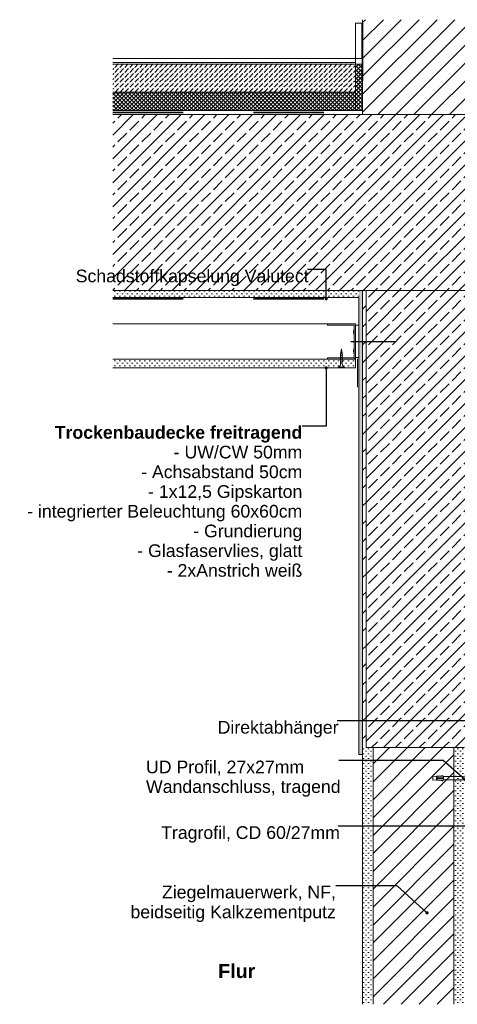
# Model space of a CAD drawing. Header units: metres. Extents: x -0.7 to 35.4, y 5.7 to 9.1.
# Tile 6 of 47: x 4.4 to 5, y 5.7 to 7.2. Entities that reach past the tile are written whole.
import ezdxf

# ---------------------------------------------------------------- set-up
doc = ezdxf.new("R2010")
doc.units = ezdxf.units.M
doc.header["$MEASUREMENT"] = 0
doc.linetypes.add('Strichlinie eng', pattern=[0.023, 0.015, -0.008])
doc.linetypes.add('Wipeout_Contour', pattern=[1, 0, -1])
for name, color, linetype in [('152 - Bemaßung_ Beschriftung.Ausbau', 7, 'Continuous'), ('301 - Elemente.Linie', 7, 'Continuous'), ('603 - Struktur.Bodenplatte_ Decke Roh', 7, 'Continuous'), ('605 - Struktur.Wand Innen', 7, 'Continuous'), ('608 - Struktur.Träger', 7, 'Continuous'), ('650 - Abdeckung.Fußboden Aufbau', 7, 'Continuous'), ('653 - Abdeckung.TB Verkofferung', 7, 'Continuous'), ('Neubau_301 - Elemente.Linie', 7, 'Continuous'), ('Neubau_651 - Abdeckung.Decke abgehängt_ bekleidet', 7, 'Continuous'), ('Neubau_660 - Unterkonstruktion.Trockenbau', 7, 'Continuous')]:
    doc.layers.add(name, color=color, linetype=linetype)
doc.styles.add('ERSTELLTER_STIL_1', font='txt')
doc.styles.add('ERSTELLTER_STIL_2', font='txt')
doc.dimstyles.new('ERSTELLTER_STIL__3', dxfattribs={"dimtxt": 0.18, "dimasz": 0.00912, "dimexe": 0.18, "dimexo": 0.0625, "dimgap": 0, "dimtad": 0, "dimtih": 1, "dimtoh": 1, "dimdec": 4, "dimzin": 0, "dimdsep": 46, "dimcen": 0.09, "dimadec": 0, "dimazin": 0, "dimtfac": 1, "dimtdec": 4, "dimtmove": 0, "dimatfit": 3, "dimldrblk": 'ARROWHEAD_11', "dimfxl": 1, "dimtolj": 1, "dimtzin": 0, "dimarcsym": 0})
pattern_1 = [(45, (-3.213647, 0.4), (-0.0028284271, 0.0028284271), []), (135, (-3.213647, 0.4), (0.0028284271, 0.0028284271), [])]
pattern_2 = [(45, (-3.213647, 0.4), (-0.016970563, 0.016970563), []), (45, (-3.222132, 0.408485), (-0.016970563, 0.016970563), [0.018, -0.006])]
pattern_3 = [(45, (-3.213647, 0.4), (-0.003535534, 0.003535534), [0, -0.005])]
pattern_4 = [(45, (-3.213647, 0.4), (-0.012727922, 0.012727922), [])]

# ---------------------------------------------------------------- blocks, each defined once
blk = doc.blocks.new('ARROWHEAD_11')
at = {"color": 0, "linetype": 'Continuous', "lineweight": 0}
blk.add_line((0, 0), (-1, 0), dxfattribs=at)
at = {"color": 0, "linetype": 'Continuous', "lineweight": 0, "const_width": 0.25, "flags": 128}
blk.add_lwpolyline([(-0.125, 0, 1), (0.125, 0, 1)], format="xyb", close=True, dxfattribs=at)

msp = doc.modelspace()

# ---------------------------------------------------------------- hatches: boundary and pattern name
at = {"layer": '608 - Struktur.Träger', "linetype": 'Continuous', "lineweight": 5}
h = msp.add_hatch(dxfattribs=at)
h.set_pattern_fill('Gips_0009', style=0, pattern_type=2)
h.set_pattern_definition(pattern_3)
h.paths.add_polyline_path([(4.8814, 6.765), (4.8763, 6.765), (4.8763, 6.105), (4.8814, 6.105)])
h = msp.add_hatch(dxfattribs=at)
h.set_pattern_fill('Beton__Stahlbeton_0009', style=0, pattern_type=2)
h.set_pattern_definition(pattern_2)
h.paths.add_polyline_path([(5.2863, 6.765), (4.8863, 6.765), (4.8863, 6.115), (5.0264, 6.115), (5.2863, 6.115)])
at = {"layer": '650 - Abdeckung.Fußboden Aufbau', "linetype": 'Continuous', "lineweight": 5}
h = msp.add_hatch(dxfattribs=at)
h.set_pattern_fill('Beton__unbewehrt_0009', color=1, style=0, pattern_type=2)
h.set_pattern_definition([(45, (-3.213647, 0.4), (-0.007071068, 0.007071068), [0.0075, -0.0025]), (45, (-3.213647, 0.407071), (-0.007071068, 0.007071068), [0.0075, -0.0025])])
h.paths.add_polyline_path([(4.8714, 7.087), (4.5263, 7.087), (4.5263, 7.047), (4.8714, 7.047)])
h = msp.add_hatch(dxfattribs=at)
h.set_pattern_fill('Dämmung__hart_2_0009', color=1, style=0, pattern_type=2)
h.set_pattern_definition(pattern_1)
h.paths.add_polyline_path([(4.8814, 7.021), (4.8714, 7.021), (4.8714, 7.087), (4.8814, 7.087)])
h = msp.add_hatch(dxfattribs=at)
h.set_pattern_fill('Dämmung__hart_2_0009', color=1, style=0, pattern_type=2)
h.set_pattern_definition(pattern_1)
h.paths.add_polyline_path([(4.8714, 7.047), (4.5263, 7.047), (4.5263, 7.021), (4.8714, 7.021)])
at = {"layer": 'Neubau_651 - Abdeckung.Decke abgehängt_ bekleidet', "linetype": 'Continuous', "lineweight": 5}
h = msp.add_hatch(dxfattribs=at)
h.set_pattern_fill('Gips_0009', style=0, pattern_type=2)
h.set_pattern_definition(pattern_3)
h.paths.add_polyline_path([(4.8713, 6.6675), (4.5263, 6.6675), (4.5263, 6.655), (4.8713, 6.655)])

# ---------------------------------------------------------------- linework, layer by layer
at = {"layer": '605 - Struktur.Wand Innen', "color": 7, "linetype": 'Continuous', "lineweight": 18}
msp.add_line((4.8814, 6.105), (4.8814, 5.75), dxfattribs=at)
at = {"layer": '605 - Struktur.Wand Innen', "color": 1, "linetype": 'Continuous', "lineweight": 13, "flags": 128}
msp.add_lwpolyline([(4.8714, 7.095), (4.8714, 7.047)], dxfattribs=at)
at = {"layer": '608 - Struktur.Träger', "color": 7, "linetype": 'Continuous', "lineweight": 5}
msp.add_line((4.8814, 6.105), (4.8763, 6.105), dxfattribs=at)
at = {"layer": '650 - Abdeckung.Fußboden Aufbau', "color": 1, "linetype": 'Continuous', "lineweight": 13}
for p, q in [((4.5263, 7.095), (4.8714, 7.095)), ((4.5263, 7.089), (4.8714, 7.089)), ((4.5263, 7.087), (4.8714, 7.087)), ((4.5263, 7.047), (4.8714, 7.047))]:
    msp.add_line(p, q, dxfattribs=at)
at = {"layer": '650 - Abdeckung.Fußboden Aufbau', "color": 1, "linetype": 'Continuous', "lineweight": 9, "flags": 128}
msp.add_lwpolyline([(4.8814, 7.021), (4.8714, 7.021), (4.8714, 7.087), (4.8814, 7.087)], close=True, dxfattribs=at)
at = {"layer": '653 - Abdeckung.TB Verkofferung', "color": 1, "linetype": 'Continuous', "lineweight": 13}
msp.add_line((4.8742, 6.6276), (4.8742, 6.6676), dxfattribs=at)
at = {"layer": 'Neubau_651 - Abdeckung.Decke abgehängt_ bekleidet', "color": 1, "linetype": 'Continuous', "lineweight": 5}
for p, q in [((4.8713, 6.7175), (4.5263, 6.7175)), ((4.8713, 6.7175), (4.8713, 6.655)), ((4.8713, 6.6675), (4.5263, 6.6675)), ((4.8713, 6.655), (4.5263, 6.655))]:
    msp.add_line(p, q, dxfattribs=at)
at = {"layer": 'Neubau_660 - Unterkonstruktion.Trockenbau', "color": 1, "linetype": 'Continuous', "lineweight": 5}
for p, q in [((4.8504, 6.6796), (4.8522, 6.6794)), ((4.8493, 6.6728), (4.8533, 6.6718)), ((4.8493, 6.6702), (4.8533, 6.6692)), ((4.8493, 6.6676), (4.8533, 6.6666)), ((4.8493, 6.665), (4.8533, 6.664)), ((4.8497, 6.6752), (4.8531, 6.6744)), ((4.8501, 6.6774), (4.8527, 6.6769)), ((4.8471, 6.656), (4.8556, 6.656))]:
    msp.add_line(p, q, dxfattribs=at)
at = {"layer": 'Neubau_660 - Unterkonstruktion.Trockenbau', "color": 1, "linetype": 'Continuous', "lineweight": 5, "flags": 128}
for points in [[(4.8313, 6.6675), (4.8693, 6.6675, 0.414214), (4.8713, 6.6695), (4.8713, 6.675, 0.156603), (4.8707, 6.6771, -0.156603), (4.8703, 6.6781), (4.8703, 6.6799, -0.156603), (4.8707, 6.6809, 0.156603), (4.8713, 6.683), (4.8713, 6.702, 0.156603), (4.8707, 6.7041, -0.156603), (4.8703, 6.7051), (4.8703, 6.7069, -0.156603), (4.8707, 6.7079, 0.156603), (4.8713, 6.71), (4.8713, 6.7155, 0.414214), (4.8693, 6.7175), (4.8313, 6.7175), (4.8313, 6.7157), (4.8693, 6.7157, -0.414214), (4.8696, 6.7155), (4.8696, 6.71, -0.156603), (4.8692, 6.709, 0.156603), (4.8686, 6.7069), (4.8686, 6.7051, 0.156603), (4.8692, 6.703, -0.156603), (4.8696, 6.702), (4.8696, 6.683, -0.156603), (4.8692, 6.682, 0.156603), (4.8686, 6.6799), (4.8686, 6.6781, 0.156603), (4.8692, 6.676, -0.156603), (4.8696, 6.675), (4.8696, 6.6695, -0.414214), (4.8693, 6.6692), (4.8313, 6.6692)], [(4.8525, 6.6731), (4.8525, 6.6605, 0.304192), (4.8556, 6.656), (4.8556, 6.655), (4.8471, 6.655), (4.8471, 6.656, 0.304191), (4.8502, 6.6605), (4.8502, 6.6731), (4.8513, 6.6822)]]:
    msp.add_lwpolyline(points, format="xyb", close=True, dxfattribs=at)

# ---------------------------------------------------------------- texts
at = {"layer": '152 - Bemaßung_ Beschriftung.Ausbau', "color": 7, "linetype": 'Continuous', "lineweight": 9}
for s, insert, char_height, attachment_point, style in [('\\A1;{\\pql;\\fArial|b0|i0|c0|p38;Schadstoffkapselung\\fArial|b0|i0|c0|p38; \\fArial|b0|i0|c0|p38;Valutect}', (4.4734, 6.7946), 0.018, 1, 'ERSTELLTER_STIL_1'), ('\\A1;{\\pql;\\fArial|b0|i0|c0|p38;Direktabhänger}', (4.6753, 6.1529), 0.018, 1, 'ERSTELLTER_STIL_1'), ('\\A1;{\\pql;\\fArial|b0|i0|c0|p38;Trag\\fArial|b0|i0|c0|p38;rofil, \\fArial|b0|i0|c0|p38;CD 60/27\\fArial|b0|i0|c0|p38;mm}', (4.5949, 6.0032), 0.018, 1, 'ERSTELLTER_STIL_1'), ('\\A1;{\\pqr;\\fArial|b1|i0|c0|p38;Flur}', (4.7288, 5.7871), 0.02, 9, 'ERSTELLTER_STIL_2')]:
    msp.add_mtext(s, dxfattribs=dict(at, insert=insert, char_height=char_height, attachment_point=attachment_point, style=style))
at = {"layer": '152 - Bemaßung_ Beschriftung.Ausbau', "color": 7, "linetype": 'Continuous', "lineweight": 9, "char_height": 0.018}
for s, insert, attachment_point, line_spacing_factor, style in [('\\A1;{\\pqr;\\fArial|b1|i0|c0|p38;Trockenbaudecke freitragend\\P\\pqr;\\fArial|b0|i0|c0|p38;- UW/CW 50mm\\P\\pqr;\\fArial|b0|i0|c0|p38;- \\fArial|b0|i0|c0|p38;Achsabstand \\fArial|b0|i0|c0|p38;50cm\\P\\pqr;\\fArial|b0|i0|c0|p38;- 1x12,5 Gipskarton\\P\\pqr;\\fArial|b0|i0|c0|p38;- integrierter Beleuchtung 60x60cm\\P\\pqr;\\fArial|b0|i0|c0|p38;- Grundierung\\P\\pqr;\\fArial|b0|i0|c0|p38;- Glasfaservlies, glatt\\P\\pqr;\\fArial|b0|i0|c0|p38;- 2xAnstrich weiß}', (4.7957, 6.5722), 3, 0.934166, 'ERSTELLTER_STIL_2'), ('\\A1;{\\pql;\\fArial|b0|i0|c0|p38;UD Profil, 27x27mm\\P\\pql;\\fArial|b0|i0|c0|p38;Wandanschluss, \\fArial|b0|i0|c0|p38;tragend}', (4.5734, 6.0965), 1, 0.930574, 'ERSTELLTER_STIL_1'), ('\\A1;{\\pqr;\\fArial|b0|i0|c0|p38;Ziegelmauerwerk, NF,\\P\\pqr;\\fArial|b0|i0|c0|p38;beidseitig Kalkzementputz}', (4.8434, 5.9186), 3, 0.940037, 'ERSTELLTER_STIL_1')]:
    msp.add_mtext(s, dxfattribs=dict(at, insert=insert, attachment_point=attachment_point, line_spacing_factor=line_spacing_factor, style=style))

# ---------------------------------------------------------------- leaders
at = {"layer": '152 - Bemaßung_ Beschriftung.Ausbau', "color": 7, "linetype": 'Continuous', "lineweight": 9, "annotation_type": 0, "has_hookline": 1, "hookline_direction": 1}
for points, text_width in [([(4.8296, 6.7531), (4.8296, 6.7946), (4.8031, 6.7946)], 0.3297), ([(4.8296, 6.655), (4.8296, 6.5722), (4.7957, 6.5722)], 0.3886)]:
    msp.add_leader(points, dimstyle='ERSTELLTER_STIL__3', dxfattribs=dict(at, text_width=text_width))

# ---------------------------------------------------------------- next in the draw order: wipeouts: each hides what was drawn before it
at = {"color": 254, "linetype": 'Wipeout_Contour', "lineweight": 0, "ltscale": 32.362074}
msp.add_wipeout([(4.8814, 6.765), (4.8814, 6.115), (4.8863, 6.115), (4.8863, 6.765)], dxfattribs=at).dxf.layer = '605 - Struktur.Wand Innen'
at = {"color": 254, "linetype": 'Wipeout_Contour', "lineweight": 0, "ltscale": 30.953561}
msp.add_wipeout([(4.8964, 6.115), (4.8964, 5.75), (5.0114, 5.75), (5.0114, 6.115)], dxfattribs=at).dxf.layer = '605 - Struktur.Wand Innen'

# ---------------------------------------------------------------- next in the draw order: hatches: boundary and pattern name
at = {"layer": '603 - Struktur.Bodenplatte_ Decke Roh', "linetype": 'Continuous', "lineweight": 5}
h = msp.add_hatch(dxfattribs=at)
h.set_pattern_fill('Beton__Stahlbeton_0009', style=0, pattern_type=2)
h.set_pattern_definition(pattern_2)
h.paths.add_polyline_path([(4.8763, 6.765), (5.2963, 6.765), (5.7858, 6.765), (5.7858, 7.015), (4.5263, 7.015), (4.5263, 6.765)])
h = msp.add_hatch(dxfattribs=at)
h.set_pattern_fill('Gips_0009', style=0, pattern_type=2)
h.set_pattern_definition(pattern_3)
h.paths.add_polyline_path([(4.5263, 6.755), (4.8763, 6.755), (4.8763, 6.765), (4.5263, 6.765)])
at = {"layer": '605 - Struktur.Wand Innen', "linetype": 'Continuous', "lineweight": 5}
h = msp.add_hatch(dxfattribs=at)
h.set_pattern_fill('MW_Ziegel_0009', style=0, pattern_type=2)
h.set_pattern_definition(pattern_4)
h.paths.add_polyline_path([(4.8814, 6.765), (4.8814, 6.115), (4.8863, 6.115), (4.8863, 6.765)])
h = msp.add_hatch(dxfattribs=at)
h.set_pattern_fill('MW_Ziegel_0009', style=0, pattern_type=2)
h.set_pattern_definition(pattern_4)
h.paths.add_polyline_path([(4.8964, 6.115), (4.8964, 5.75), (5.0114, 5.75), (5.0114, 6.115)])
at = {"layer": '608 - Struktur.Träger', "linetype": 'Continuous', "lineweight": 5}
h = msp.add_hatch(dxfattribs=at)
h.set_pattern_fill('Gips_0009', style=0, pattern_type=2)
h.set_pattern_definition(pattern_3)
h.paths.add_polyline_path([(4.8964, 6.115), (4.8814, 6.115), (4.8814, 5.75), (4.8964, 5.75)])
h = msp.add_hatch(dxfattribs=at)
h.set_pattern_fill('Gips_0009', style=0, pattern_type=2)
h.set_pattern_definition(pattern_3)
h.paths.add_polyline_path([(5.0114, 6.115), (5.0264, 6.115), (5.0264, 5.75), (5.0114, 5.75)])

# ---------------------------------------------------------------- next in the draw order: linework, layer by layer
at = {"layer": '301 - Elemente.Linie', "color": 1, "linetype": 'Continuous', "lineweight": 5}
for p, q in [((4.9873, 6.072), (4.9873, 6.0745)), ((4.9873, 6.0685), (4.9873, 6.071)), ((4.9963, 6.071), (4.9963, 6.072))]:
    msp.add_line(p, q, dxfattribs=at)
at = {"layer": '301 - Elemente.Linie', "color": 92, "linetype": 'Strichlinie eng', "lineweight": 35, "true_color": 0x00be00, "flags": 128}
msp.add_lwpolyline([(4.5263, 6.7531), (4.8747, 6.7531), (4.8747, 6.7031)], dxfattribs=at)
at = {"layer": '301 - Elemente.Linie', "color": 1, "linetype": 'Continuous', "lineweight": 5}
for points in [[(4.9863, 6.069), (4.9813, 6.0685), (4.9813, 6.0745), (4.9863, 6.074)], [(4.9953, 6.0745), (4.9951, 6.0755), (4.9923, 6.0745)], [(4.9953, 6.0685), (4.9951, 6.0675), (4.9923, 6.0685)]]:
    msp.add_lwpolyline(points, dxfattribs=at)
for points in [[(4.9963, 6.072), (4.9963, 6.0745), (4.9863, 6.0745), (4.9863, 6.072)], [(4.9863, 6.0685), (4.9863, 6.071), (4.9963, 6.071), (4.9963, 6.0685)]]:
    msp.add_lwpolyline(points, close=True, dxfattribs=at)
at = {"layer": '301 - Elemente.Linie', "color": 1, "linetype": 'Continuous', "lineweight": 5, "flags": 128}
for points in [[(5.034, 6.0745), (5.0265, 6.0745), (5.0234, 6.074), (4.9963, 6.074)], [(5.034, 6.0685), (5.0265, 6.0685), (5.0234, 6.069), (4.9963, 6.069)]]:
    msp.add_lwpolyline(points, dxfattribs=at)
at = {"layer": '603 - Struktur.Bodenplatte_ Decke Roh', "color": 7, "linetype": 'Continuous', "lineweight": 5}
msp.add_line((4.8763, 6.755), (4.5263, 6.755), dxfattribs=at)
at = {"layer": '603 - Struktur.Bodenplatte_ Decke Roh', "color": 7, "linetype": 'Continuous', "lineweight": 13, "flags": 128}
for points in [[(4.8814, 6.765), (4.8763, 6.765), (4.5263, 6.765)], [(5.7858, 6.765), (5.2963, 6.765), (5.2863, 6.765), (4.8863, 6.765)]]:
    msp.add_lwpolyline(points, dxfattribs=at)
at = {"layer": '605 - Struktur.Wand Innen', "color": 7, "linetype": 'Continuous', "lineweight": 18}
for p, q in [((4.8814, 6.765), (4.8814, 6.105)), ((4.8863, 6.765), (4.8814, 6.765)), ((4.8863, 6.765), (4.8863, 6.115)), ((5.0264, 6.115), (4.8863, 6.115)), ((4.8964, 6.115), (4.8964, 5.75)), ((5.0114, 6.115), (5.0114, 5.75))]:
    msp.add_line(p, q, dxfattribs=at)
at = {"layer": '608 - Struktur.Träger', "color": 7, "linetype": 'Continuous', "lineweight": 5}
for p, q in [((4.8763, 6.755), (4.8763, 6.6945)), ((4.8763, 6.655), (4.8763, 6.105))]:
    msp.add_line(p, q, dxfattribs=at)
at = {"layer": '608 - Struktur.Träger', "color": 7, "linetype": 'Continuous', "lineweight": 5, "flags": 128}
msp.add_lwpolyline([(4.8763, 6.6945), (4.8763, 6.6675), (4.8763, 6.655)], dxfattribs=at)
at = {"layer": 'Neubau_301 - Elemente.Linie', "color": 1, "linetype": 'Continuous', "lineweight": 25, "flags": 128}
msp.add_lwpolyline([(4.8649, 6.6925), (4.9272, 6.6925)], dxfattribs=at)
at = {"layer": 'Neubau_660 - Unterkonstruktion.Trockenbau', "color": 1, "linetype": 'Continuous', "lineweight": 5, "flags": 128}
msp.add_lwpolyline([(4.8713, 6.7155), (4.8763, 6.7155), (4.8763, 6.6695), (4.8713, 6.6695)], close=True, dxfattribs=at)

# ---------------------------------------------------------------- next in the draw order: leaders
at = {"layer": '152 - Bemaßung_ Beschriftung.Ausbau', "color": 7, "linetype": 'Continuous', "lineweight": 9, "annotation_type": 0, "has_hookline": 1, "hookline_direction": 1}
for points, text_width in [([(5.1833, 6.0766), (5.1334, 6.1529), (4.8454, 6.1529)], 0.1702), ([(5.0265, 6.07), (4.9959, 6.0965), (4.8478, 6.0965)], 0.2744), ([(5.1343, 6.0659), (5.0757, 6.0032), (4.8469, 6.0032)], 0.2519), ([(4.973, 5.8801), (4.9304, 5.9186), (4.8434, 5.9186)], 0.2897)]:
    msp.add_leader(points, dimstyle='ERSTELLTER_STIL__3', dxfattribs=dict(at, text_width=text_width))

# ---------------------------------------------------------------- next in the draw order: wipeouts: each hides what was drawn before it
at = {"color": 254, "linetype": 'Wipeout_Contour', "lineweight": 0, "ltscale": 34.627033}
msp.add_wipeout([(4.8814, 7.15), (4.8814, 7.015), (5.0364, 7.015), (5.0364, 7.15)], dxfattribs=at).dxf.layer = '605 - Struktur.Wand Innen'

# ---------------------------------------------------------------- next in the draw order: hatches: boundary and pattern name
at = {"layer": '605 - Struktur.Wand Innen', "linetype": 'Continuous', "lineweight": 5}
h = msp.add_hatch(dxfattribs=at)
h.set_pattern_fill('MW_Ziegel_0009', style=0, pattern_type=2)
h.set_pattern_definition(pattern_4)
h.paths.add_polyline_path([(4.8814, 7.15), (4.8814, 7.015), (5.0364, 7.015), (5.0364, 7.15)])

# ---------------------------------------------------------------- next in the draw order: linework, layer by layer
at = {"layer": '301 - Elemente.Linie', "color": 92, "linetype": 'Strichlinie eng', "lineweight": 35, "true_color": 0x00be00, "flags": 128}
msp.add_lwpolyline([(4.5263, 7.018), (4.8814, 7.018), (4.8814, 7.145)], dxfattribs=at)
at = {"layer": '301 - Elemente.Linie', "color": 1, "linetype": 'Continuous', "lineweight": 13, "flags": 128}
msp.add_lwpolyline([(4.8802, 7.095), (4.8714, 7.095), (4.8714, 7.145), (4.8802, 7.145)], close=True, dxfattribs=at)
at = {"layer": '603 - Struktur.Bodenplatte_ Decke Roh', "color": 1, "linetype": 'Continuous', "lineweight": 13}
for p, q in [((4.8814, 7.021), (4.5263, 7.021)), ((4.8814, 7.015), (4.5263, 7.015))]:
    msp.add_line(p, q, dxfattribs=at)
at = {"layer": '603 - Struktur.Bodenplatte_ Decke Roh', "color": 7, "linetype": 'Continuous', "lineweight": 13}
msp.add_line((4.8814, 7.015), (4.5263, 7.015), dxfattribs=at)
at = {"layer": '605 - Struktur.Wand Innen', "color": 7, "linetype": 'Continuous', "lineweight": 18}
for p in [(4.8814, 7.15), (5.0364, 7.015)]:
    msp.add_line(p, (4.8814, 7.015), dxfattribs=at)

doc.saveas('drawing.dxf')
